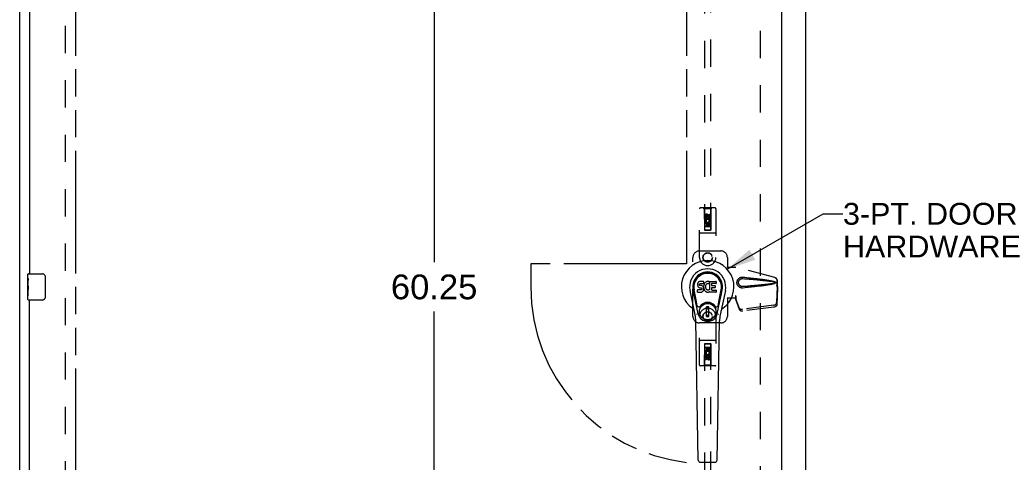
# Model space of a CAD drawing. Header units: inches. Extents: x 0 to 189, y 0 to 122.
# Tile 3 of 15: x 56 to 93, y 40 to 57. Entities that reach past the tile are written whole.
import ezdxf

# ---------------------------------------------------------------- set-up
doc = ezdxf.new("R2010")
doc.units = ezdxf.units.IN
doc.header["$LTSCALE"] = 10.388889
doc.header["$MEASUREMENT"] = 0
doc.linetypes.add('HIDDEN', pattern=[0.2, 0.1, -0.1])
doc.linetypes.add('PHANTOM', pattern=[0.8, 0.45, -0.05, 0.1, -0.05, 0.1, -0.05])
doc.layers.get('0').update_dxf_attribs({"linetype": 'CONTINUOUS'})
for name, color, linetype in [('02___PRT_ALL_AXES', 7, 'CONTINUOUS'), ('AVAILABLE_DOOR_SPACE', 7, 'CONTINUOUS'), ('DEFAULT_2', 8, 'HIDDEN'), ('DIMENSIONS', 7, 'CONTINUOUS')]:
    doc.layers.add(name, color=color, linetype=linetype)
doc.styles.get("Standard").update_dxf_attribs({"font": 'arial.ttf'})
doc.dimstyles.new('DIMSTYLE_2', dxfattribs={"dimtxt": 0.944444, "dimasz": 1.111111, "dimexe": 0.09, "dimexo": 0.07, "dimgap": 0.0425, "dimtad": 0, "dimtih": 1, "dimtoh": 1, "dimzin": 4, "dimdsep": 46, "dimtxsty": 'Standard', "dimblk": '_FILLED', "dimblk1": '_FILLED', "dimblk2": '_FILLED', "dimcen": 0.09, "dimazin": 1, "dimtfac": 1, "dimtdec": 3, "dimtofl": 0, "dimtmove": 0, "dimatfit": 3, "dimldrblk": '_FILLED', "dimfxl": 0, "dimtolj": 1, "dimtzin": 4, "dimarcsym": 0})
doc.dimstyles.get("Standard").update_dxf_attribs({"dimtxt": 0.944444, "dimasz": 1.111111, "dimexe": 0.09, "dimexo": 0.07, "dimgap": 0.09, "dimtad": 0, "dimtih": 1, "dimtoh": 1, "dimdec": 3, "dimzin": 4, "dimdsep": 46, "dimtxsty": 'Standard', "dimblk": '_FILLED', "dimblk1": '_FILLED', "dimblk2": '_FILLED', "dimcen": 0.09, "dimadec": 3, "dimazin": 1, "dimtp": 0.001, "dimtm": 0.001, "dimtfac": 1, "dimtdec": 3, "dimtofl": 0, "dimtmove": 0, "dimatfit": 3, "dimldrblk": '_FILLED', "dimfxl": 0, "dimtolj": 1, "dimtzin": 4, "dimarcsym": 0})

# ---------------------------------------------------------------- blocks, each defined once
blk = doc.blocks.new('_FILLED')
at = {"color": 0, "linetype": 'ByBlock'}
blk.add_solid([(0, 0), (-1, 0.2), (-1, -0.2)], dxfattribs=at)
blk = doc.blocks.new('*D13')
at = {"layer": 'DIMENSIONS', "color": 2, "linetype": 'Continuous'}
for p, q in [((81.356, 57.836), (79.208, 57.836)), ((84.981, 57.836), (87.203, 57.836))]:
    blk.add_line(p, q, dxfattribs=at)
at = {"layer": 'DIMENSIONS', "color": 2, "linetype": 'Continuous', "xscale": 1.1111111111, "yscale": 1.1111111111, "zscale": 1.1111111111}
blk.add_blockref('_FILLED', (81.356, 57.836), dxfattribs=at)
at = {"layer": 'DIMENSIONS', "color": 2, "linetype": 'Continuous', "xscale": 1.1111111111, "yscale": 1.1111111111, "zscale": 1.1111111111, "rotation": 180}
blk.add_blockref('_FILLED', (84.981, 57.836), dxfattribs=at)
at = {"layer": 'DIMENSIONS', "color": 2, "linetype": 'Continuous', "insert": (78.736, 58.308), "char_height": 0.9444, "width": 2.5665, "attachment_point": 3, "line_spacing_factor": 0.9}
blk.add_mtext('3.63', dxfattribs=at)
blk = doc.blocks.new('*D15')
at = {"layer": 'DIMENSIONS', "color": 2, "linetype": 'Continuous'}
for p, q in [((71.731, 76.579), (71.731, 47.399)), ((71.731, 16.329), (71.731, 45.51))]:
    blk.add_line(p, q, dxfattribs=at)
at = {"layer": 'DIMENSIONS', "color": 2, "linetype": 'Continuous', "xscale": 1.1111111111, "yscale": 1.1111111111, "zscale": 1.1111111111}
for p, rotation in [((71.731, 76.579), 90), ((71.731, 16.329), 270)]:
    blk.add_blockref('_FILLED', p, dxfattribs=dict(at, rotation=rotation))
at = {"layer": 'DIMENSIONS', "color": 2, "linetype": 'Continuous', "insert": (71.731, 46.926), "char_height": 0.9444, "width": 3.30029, "attachment_point": 2, "line_spacing_factor": 0.9}
blk.add_mtext('60.25', dxfattribs=at)

msp = doc.modelspace()

# ---------------------------------------------------------------- linework, layer by layer
at = {"color": 3, "linetype": 'Continuous'}
for p, q in [((55.918, 8.558), (55.918, 80.35)), ((85.918, 8.558), (85.918, 80.35)), ((84.981, 77.6), (84.981, 15.308)), ((56.293, 72.204), (56.293, 46.954)), ((56.293, 20.704), (56.293, 45.954))]:
    msp.add_line(p, q, dxfattribs=at)
at = {"color": 7, "linetype": 'Continuous'}
for p, q in [((56.233, 46.794), (56.233, 46.939)), ((56.248, 46.954), (56.788, 46.954)), ((56.888, 46.854), (56.888, 46.054)), ((81.789, 46.592), (81.784, 46.568)), ((81.798, 46.614), (81.789, 46.592)), ((81.812, 46.634), (81.798, 46.614)), ((81.82, 46.642), (81.812, 46.634)), ((81.83, 46.649), (81.82, 46.642)), ((81.852, 46.658), (81.83, 46.649)), ((81.875, 46.666), (81.852, 46.658)), ((82.014, 46.666), (81.875, 46.666)), ((82.012, 46.581), (82.014, 46.586)), ((82.016, 46.623), (82.014, 46.666)), ((82.014, 46.586), (82.015, 46.599)), ((82.015, 46.599), (82.016, 46.623)), ((82.048, 46.585), (82.037, 46.566)), ((82.061, 46.603), (82.048, 46.585)), ((82.076, 46.62), (82.061, 46.603)), ((82.092, 46.635), (82.076, 46.62)), ((82.11, 46.648), (82.092, 46.635)), ((82.131, 46.657), (82.11, 46.648)), ((82.153, 46.662), (82.131, 46.657)), ((82.175, 46.664), (82.153, 46.662)), ((82.197, 46.664), (82.175, 46.664)), ((82.208, 46.662), (82.197, 46.664)), ((82.219, 46.659), (82.208, 46.662)), ((82.239, 46.641), (82.213, 46.573)), ((82.238, 46.647), (82.219, 46.659)), ((82.248, 46.664), (82.485, 46.664)), ((82.248, 46.338), (82.248, 46.664)), ((82.489, 46.659), (82.489, 46.585)), ((56.233, 46.536), (56.233, 46.569)), ((56.233, 46.339), (56.233, 46.37)), ((81.691, 45.385), (81.494, 46.311)), ((81.802, 45.432), (81.61, 46.335)), ((81.658, 46.109), (81.614, 46.336)), ((81.725, 45.962), (81.651, 46.343)), ((81.784, 46.568), (81.782, 46.545)), ((81.782, 46.545), (81.783, 46.521)), ((81.783, 46.521), (81.787, 46.497)), ((81.784, 46.259), (81.784, 46.334)), ((81.787, 46.497), (81.795, 46.475)), ((81.848, 46.339), (81.789, 46.338)), ((81.789, 46.254), (81.933, 46.254)), ((81.795, 46.475), (81.808, 46.455)), ((81.808, 46.455), (81.824, 46.438)), ((81.824, 46.438), (81.844, 46.425)), ((81.844, 46.425), (81.855, 46.42)), ((81.909, 46.339), (81.848, 46.339)), ((81.853, 46.533), (81.854, 46.548)), ((81.854, 46.525), (81.853, 46.533)), ((81.854, 46.548), (81.856, 46.563)), ((81.856, 46.518), (81.854, 46.525)), ((81.855, 46.42), (81.867, 46.418)), ((81.856, 46.563), (81.859, 46.57)), ((81.86, 46.512), (81.856, 46.518)), ((81.859, 46.57), (81.865, 46.575)), ((81.867, 46.508), (81.86, 46.512)), ((81.865, 46.575), (81.879, 46.579)), ((81.881, 46.504), (81.867, 46.508)), ((81.867, 46.418), (81.914, 46.418)), ((81.879, 46.579), (81.894, 46.58)), ((81.905, 46.505), (81.881, 46.504)), ((81.894, 46.58), (82.007, 46.58)), ((81.929, 46.503), (81.905, 46.505)), ((81.924, 46.34), (81.909, 46.339)), ((81.914, 46.418), (81.922, 46.417)), ((81.922, 46.417), (81.929, 46.415)), ((81.931, 46.344), (81.924, 46.34)), ((81.952, 46.498), (81.929, 46.503)), ((81.929, 46.415), (81.935, 46.41)), ((81.936, 46.349), (81.931, 46.344)), ((81.933, 46.254), (81.945, 46.256)), ((81.935, 46.41), (81.94, 46.404)), ((81.945, 46.361), (81.936, 46.349)), ((81.94, 46.404), (81.946, 46.391)), ((81.948, 46.368), (81.945, 46.361)), ((81.945, 46.256), (81.956, 46.26)), ((81.946, 46.391), (81.949, 46.376)), ((81.949, 46.376), (81.948, 46.368)), ((81.963, 46.494), (81.952, 46.498)), ((81.956, 46.26), (81.976, 46.274)), ((81.973, 46.487), (81.963, 46.494)), ((81.99, 46.47), (81.973, 46.487)), ((81.976, 46.274), (81.993, 46.29)), ((82.004, 46.45), (81.99, 46.47)), ((81.993, 46.29), (82, 46.3)), ((82, 46.3), (82.005, 46.311)), ((82.013, 46.428), (82.004, 46.45)), ((82.005, 46.311), (82.014, 46.334)), ((82.007, 46.58), (82.012, 46.581)), ((82.019, 46.405), (82.013, 46.428)), ((82.019, 46.502), (82.014, 46.457)), ((82.014, 46.457), (82.015, 46.435)), ((82.014, 46.334), (82.02, 46.357)), ((82.015, 46.435), (82.018, 46.413)), ((82.018, 46.413), (82.023, 46.391)), ((82.023, 46.523), (82.019, 46.502)), ((82.022, 46.381), (82.019, 46.405)), ((82.02, 46.357), (82.022, 46.381)), ((82.029, 46.545), (82.023, 46.523)), ((82.023, 46.391), (82.03, 46.37)), ((82.037, 46.566), (82.029, 46.545)), ((82.03, 46.37), (82.051, 46.331)), ((82.051, 46.331), (82.064, 46.312)), ((82.064, 46.312), (82.078, 46.296)), ((82.078, 46.296), (82.095, 46.281)), ((82.084, 46.473), (82.083, 46.446)), ((82.083, 46.446), (82.085, 46.433)), ((82.087, 46.5), (82.084, 46.473)), ((82.085, 46.433), (82.088, 46.42)), ((82.091, 46.512), (82.087, 46.5)), ((82.088, 46.42), (82.098, 46.395)), ((82.097, 46.524), (82.091, 46.512)), ((82.095, 46.281), (82.112, 46.267)), ((82.111, 46.547), (82.097, 46.524)), ((82.098, 46.395), (82.111, 46.372)), ((82.119, 46.558), (82.111, 46.547)), ((82.111, 46.372), (82.12, 46.362)), ((82.112, 46.267), (82.122, 46.262)), ((82.13, 46.565), (82.119, 46.558)), ((82.12, 46.362), (82.13, 46.353)), ((82.122, 46.262), (82.133, 46.258)), ((82.155, 46.576), (82.13, 46.565)), ((82.13, 46.353), (82.141, 46.346)), ((82.133, 46.258), (82.155, 46.252)), ((82.141, 46.346), (82.154, 46.341)), ((82.154, 46.341), (82.167, 46.338)), ((82.168, 46.579), (82.155, 46.576)), ((82.155, 46.252), (82.177, 46.25)), ((82.167, 46.338), (82.18, 46.338)), ((82.181, 46.579), (82.168, 46.579)), ((82.177, 46.25), (82.199, 46.253)), ((82.18, 46.338), (82.193, 46.34)), ((82.194, 46.576), (82.181, 46.579)), ((82.193, 46.34), (82.206, 46.344)), ((82.207, 46.571), (82.194, 46.576)), ((82.199, 46.253), (82.22, 46.26)), ((82.206, 46.344), (82.218, 46.349)), ((82.218, 46.349), (82.229, 46.357)), ((82.22, 46.26), (82.239, 46.271)), ((82.236, 46.356), (82.248, 46.338)), ((82.25, 46.272), (82.239, 46.272)), ((82.239, 46.271), (82.239, 46.272)), ((82.25, 46.259), (82.25, 46.272)), ((82.485, 46.254), (82.254, 46.254)), ((82.318, 46.576), (82.318, 46.508)), ((82.319, 46.417), (82.319, 46.34)), ((82.485, 46.58), (82.322, 46.58)), ((82.322, 46.504), (82.454, 46.504)), ((82.454, 46.422), (82.324, 46.422)), ((82.324, 46.335), (82.485, 46.335)), ((82.458, 46.499), (82.458, 46.426)), ((82.49, 46.331), (82.49, 46.259)), ((82.534, 45.432), (82.726, 46.335)), ((82.611, 45.962), (82.685, 46.343)), ((82.842, 46.311), (82.645, 45.385)), ((82.678, 46.109), (82.722, 46.336)), ((56.233, 45.969), (56.233, 46.108)), ((56.788, 45.954), (56.248, 45.954)), ((81.773, 45.737), (81.725, 45.962)), ((82.563, 45.737), (82.611, 45.962)), ((82.213, 45.697), (82.123, 45.697)), ((82.123, 45.323), (82.123, 45.697)), ((82.123, 45.657), (82.213, 45.657)), ((82.174, 45.657), (82.174, 45.579)), ((82.213, 45.579), (82.174, 45.579)), ((82.213, 45.323), (82.213, 45.697)), ((81.81, 39.839), (81.717, 45.159)), ((82.213, 45.362), (82.123, 45.362)), ((82.123, 45.323), (82.213, 45.323)), ((82.526, 39.839), (82.619, 45.159)), ((81.889, 39.761), (82.447, 39.761))]:
    msp.add_line(p, q, dxfattribs=at)
for points in [[(56.881, 46.89), (56.883, 46.885), (56.885, 46.879), (56.886, 46.873), (56.887, 46.867), (56.888, 46.86), (56.888, 46.854)], [(56.888, 46.054), (56.888, 46.048), (56.887, 46.042), (56.886, 46.036), (56.885, 46.03), (56.883, 46.024), (56.881, 46.018)], [(81.77, 45.401), (81.768, 45.407), (81.766, 45.412), (81.765, 45.418), (81.764, 45.424)], [(82.572, 45.424), (82.571, 45.418), (82.57, 45.412), (82.568, 45.407), (82.566, 45.401)]]:
    msp.add_lwpolyline(points, dxfattribs=at)
for radius in [0.317, 0.313]:
    msp.add_circle((82.168, 45.51), radius, dxfattribs=at)
for centre, radius, start, end in [((82.168, 46.454), 1.004, 305.5066, 234.4934), ((82.168, 46.454), 0.689, 347.9703, 192.0297), ((82.168, 46.454), 0.571, 347.9703, 192.0297), ((82.168, 46.444), 0.527, 348.9402, 191.0594), ((56.248, 46.939), 0.015, 90, 180), ((56.788, 46.854), 0.1, 21.1999, 90), ((82.235, 46.643), 0.00448, 339.0016, 51.8729), ((82.485, 46.659), 0.00448, 0, 90), ((82.485, 46.585), 0.00448, 270, 360), ((81.789, 46.334), 0.00448, 90, 180.0119), ((81.789, 46.259), 0.00483, 180, 270), ((82.209, 46.575), 0.00448, 246.1578, 339.0016), ((82.232, 46.353), 0.00448, 34.0893, 127.3444), ((82.254, 46.259), 0.00448, 180, 270), ((82.322, 46.576), 0.00448, 90, 180), ((82.322, 46.508), 0.00448, 180, 270), ((82.324, 46.417), 0.00448, 90, 180), ((82.324, 46.34), 0.00448, 180, 270), ((82.454, 46.499), 0.00448, 0, 90), ((82.454, 46.426), 0.00448, 270, 360), ((82.485, 46.331), 0.00448, 0, 90), ((82.485, 46.259), 0.00448, 270, 360), ((56.248, 45.969), 0.015, 180, 270), ((56.788, 46.054), 0.1, 270, 338.7946), ((82.168, 45.51), 0.354, 35.4237, 144.5763), ((81.471, 45.477), 0.197, 12.0297, 54.4934), ((81.831, 45.749), 0.0591, 192.0297, 324.5763), ((82.505, 45.749), 0.0591, 215.4237, 347.9703), ((82.865, 45.477), 0.197, 125.5066, 167.9703), ((80.536, 45.138), 1.181, 1, 12.0297), ((82.168, 45.51), 0.374, 192.0297, 347.9703), ((83.8, 45.138), 1.181, 167.9703, 179), ((81.889, 39.84), 0.0787, 181, 270), ((82.447, 39.84), 0.0787, 270, 359)]:
    msp.add_arc(centre, radius, start, end, dxfattribs=at)
msp.add_ellipse((82.168, 46.444), major_axis=(0, 0.565), ratio=0.999848, start_param=-1.76365, end_param=1.76365, dxfattribs=at)
at = {"layer": '02___PRT_ALL_AXES', "color": 8, "linetype": 'HIDDEN'}
for p, q in [((82.232, 49.233), (82.275, 49.233)), ((82.232, 49.141), (82.232, 49.233)), ((82.275, 49.233), (82.275, 49.141)), ((82.061, 49.077), (82.061, 49.169)), ((82.104, 49.077), (82.061, 49.077)), ((82.061, 48.921), (82.239, 48.921)), ((82.061, 48.765), (82.061, 48.921)), ((82.109, 48.945), (82.07, 48.928)), ((82.104, 49.169), (82.104, 49.077)), ((82.146, 48.878), (82.104, 48.878)), ((82.104, 48.878), (82.104, 48.765)), ((82.146, 48.786), (82.146, 48.878)), ((82.148, 49.141), (82.148, 49.169)), ((82.189, 49.183), (82.189, 49.137)), ((82.232, 48.878), (82.189, 48.878)), ((82.189, 48.878), (82.189, 48.786)), ((82.239, 48.921), (82.22, 48.934)), ((82.232, 48.765), (82.232, 48.878)), ((82.264, 48.924), (82.262, 48.921)), ((82.262, 48.921), (82.275, 48.921)), ((82.275, 48.921), (82.275, 48.765)), ((82.104, 48.765), (82.061, 48.765)), ((82.189, 48.786), (82.146, 48.786)), ((82.275, 48.765), (82.232, 48.765)), ((82.061, 44.144), (82.104, 44.144)), ((82.061, 43.988), (82.061, 44.144)), ((82.074, 43.988), (82.061, 43.988)), ((82.072, 43.984), (82.074, 43.988)), ((82.275, 43.988), (82.097, 43.988)), ((82.097, 43.988), (82.116, 43.975)), ((82.104, 44.144), (82.104, 44.03)), ((82.104, 44.03), (82.147, 44.03)), ((82.147, 44.122), (82.19, 44.122)), ((82.147, 44.03), (82.147, 44.122)), ((82.19, 44.122), (82.19, 44.03)), ((82.19, 44.03), (82.232, 44.03)), ((82.227, 43.963), (82.266, 43.98)), ((82.232, 44.144), (82.275, 44.144)), ((82.232, 44.03), (82.232, 44.144)), ((82.275, 44.144), (82.275, 43.988)), ((82.061, 43.675), (82.061, 43.768)), ((82.104, 43.675), (82.061, 43.675)), ((82.104, 43.768), (82.104, 43.675)), ((82.147, 43.725), (82.147, 43.771)), ((82.188, 43.768), (82.188, 43.739)), ((82.232, 43.831), (82.275, 43.831)), ((82.232, 43.739), (82.232, 43.831)), ((82.275, 43.831), (82.275, 43.739))]:
    msp.add_line(p, q, dxfattribs=at)
at = {"layer": '02___PRT_ALL_AXES', "color": 7, "linetype": 'Continuous'}
for p, q in [((56.233, 46.794), (56.233, 46.939)), ((56.233, 46.536), (56.233, 46.793)), ((56.239, 46.737), (56.233, 46.737)), ((56.24, 46.569), (56.24, 46.706)), ((56.233, 46.569), (56.24, 46.569)), ((56.233, 45.969), (56.233, 46.533)), ((56.235, 46.506), (56.233, 46.506)), ((56.233, 46.375), (56.239, 46.375)), ((56.233, 46.339), (56.24, 46.339)), ((56.233, 46.276), (56.24, 46.276)), ((56.24, 46.108), (56.24, 46.339)), ((56.233, 46.108), (56.24, 46.108))]:
    msp.add_line(p, q, dxfattribs=at)
for points in [[(56.233, 46.793), (56.233, 46.79), (56.234, 46.785), (56.234, 46.78), (56.235, 46.773), (56.236, 46.767), (56.237, 46.759), (56.238, 46.751), (56.238, 46.742)], [(56.238, 46.742), (56.239, 46.733), (56.24, 46.724), (56.24, 46.715), (56.24, 46.706)], [(56.233, 46.536), (56.233, 46.528), (56.234, 46.519), (56.234, 46.508)], [(56.234, 46.508), (56.235, 46.498), (56.236, 46.486), (56.237, 46.475), (56.238, 46.463), (56.239, 46.45), (56.239, 46.438), (56.24, 46.425), (56.24, 46.412), (56.24, 46.399), (56.239, 46.387), (56.239, 46.374), (56.238, 46.362), (56.237, 46.35)]]:
    msp.add_lwpolyline(points, dxfattribs=at)
at = {"layer": '02___PRT_ALL_AXES', "color": 8, "linetype": 'HIDDEN'}
for centre, radius in [((82.168, 49.127), 0.085), ((82.168, 47.579), 0.172), ((82.168, 45.329), 0.172), ((82.168, 43.782), 0.085)]:
    msp.add_circle(centre, radius, dxfattribs=at)
for centre, radius, start, end in [((82.126, 49.169), 0.0644, 12.2995, 180.0775), ((82.168, 48.97), 0.107, 334.2636, 203.4027), ((82.126, 49.169), 0.0219, 359.9011, 180), ((82.168, 48.97), 0.0639, 324.8895, 203.4026), ((82.211, 49.141), 0.0635, 180, 360), ((82.21, 49.141), 0.0219, 190.307, 360), ((82.168, 43.938), 0.107, 154.2636, 23.4027), ((82.168, 43.938), 0.0639, 144.8895, 23.4026), ((82.125, 43.768), 0.0635, 0, 180), ((82.126, 43.768), 0.0219, 10.307, 180), ((82.21, 43.739), 0.0644, 192.2995, 0.0775), ((82.21, 43.739), 0.0219, 179.9011, 360)]:
    msp.add_arc(centre, radius, start, end, dxfattribs=at)
at = {"layer": '02___PRT_ALL_AXES', "color": 7, "linetype": 'Continuous'}
msp.add_ellipse((56.496, 46.37), major_axis=(0.263, 0), ratio=0.432808, start_param=3.141593, end_param=3.321581, dxfattribs=at)
at = {"layer": 'AVAILABLE_DOOR_SPACE', "color": 4, "linetype": 'PHANTOM'}
for p, q in [((58.043, 76.579), (58.043, 16.329)), ((81.356, 76.579), (81.356, 47.329)), ((81.356, 47.329), (75.418, 47.329)), ((75.418, 47.329), (75.418, 46.454))]:
    msp.add_line(p, q, dxfattribs=at)
msp.add_arc((82.168, 46.454), 6.75, 180, 263.0865, dxfattribs=at)
at = {"layer": 'DEFAULT_2', "color": 8, "linetype": 'HIDDEN'}
for p, q in [((57.668, 15.902), (57.668, 77.006)), ((84.168, 77.006), (84.168, 15.902)), ((82.043, 76.627), (82.043, 48.625)), ((82.293, 48.625), (82.293, 76.627)), ((81.856, 47.579), (81.856, 49.437)), ((82.451, 49.467), (81.886, 49.467)), ((82.038, 49.437), (82.008, 49.467)), ((82.298, 49.437), (82.038, 49.437)), ((82.038, 49.437), (82.042, 48.627)), ((82.295, 48.627), (82.298, 49.437)), ((82.298, 49.437), (82.328, 49.467)), ((82.481, 49.437), (82.481, 47.579)), ((82.296, 48.877), (82.04, 48.877)), ((82.168, 49.199), (82.106, 49.162)), ((82.106, 49.162), (82.116, 49.157)), ((82.106, 49.162), (82.106, 49.09)), ((82.106, 49.09), (82.116, 49.096)), ((82.106, 49.09), (82.168, 49.054)), ((82.168, 49.187), (82.116, 49.157)), ((82.116, 49.157), (82.116, 49.096)), ((82.116, 49.096), (82.168, 49.066)), ((82.231, 49.162), (82.168, 49.199)), ((82.168, 49.199), (82.168, 49.187)), ((82.221, 49.157), (82.168, 49.187)), ((82.168, 49.066), (82.221, 49.096)), ((82.168, 49.054), (82.231, 49.09)), ((82.168, 49.054), (82.168, 49.066)), ((82.231, 49.162), (82.221, 49.157)), ((82.221, 49.096), (82.221, 49.157)), ((82.231, 49.09), (82.221, 49.096)), ((82.231, 49.09), (82.231, 49.162)), ((82.451, 48.502), (81.886, 48.502)), ((82.042, 48.627), (82.295, 48.627)), ((82.043, 48.628), (82.293, 48.628)), ((82.043, 48.625), (82.293, 48.625)), ((82.253, 48.752), (82.083, 48.752)), ((81.856, 47.829), (82.668, 47.829)), ((81.606, 45.329), (81.606, 47.579)), ((82.918, 47.579), (82.918, 47.226)), ((82.915, 47.209), (82.918, 47.226)), ((82.915, 47.209), (83.236, 47.209)), ((82.922, 47.209), (82.918, 47.226)), ((84.726, 46.807), (83.228, 47.209)), ((84.733, 46.807), (83.236, 47.209)), ((84.818, 46.456), (84.818, 46.686)), ((84.826, 46.456), (84.826, 46.686)), ((84.796, 46.538), (84.818, 46.456)), ((84.817, 46.468), (84.798, 45.853)), ((84.804, 46.538), (84.826, 46.456)), ((84.831, 46.397), (84.812, 45.782)), ((84.817, 46.468), (84.831, 46.397)), ((84.826, 46.456), (84.818, 46.456)), ((84.82, 46.484), (84.828, 46.428)), ((84.828, 46.428), (84.829, 46.417)), ((84.829, 46.417), (84.83, 46.406)), ((84.83, 46.406), (84.831, 46.397)), ((83.236, 46.029), (82.915, 46.029)), ((82.915, 46.029), (82.918, 46.012)), ((82.922, 46.029), (82.918, 46.012)), ((82.918, 46.012), (82.918, 45.329)), ((83.236, 46.117), (83.228, 46.117)), ((83.228, 46.117), (83.228, 46.029)), ((83.366, 45.659), (83.235, 46.042)), ((83.248, 45.971), (83.235, 46.042)), ((83.236, 46.117), (83.236, 46.029)), ((83.38, 45.588), (83.248, 45.971)), ((84.681, 45.754), (83.493, 45.601)), ((84.694, 45.683), (83.507, 45.53)), ((81.856, 43.472), (81.856, 45.329)), ((82.481, 45.329), (82.481, 43.472)), ((82.668, 45.079), (81.856, 45.079)), ((82.451, 44.407), (81.886, 44.407)), ((82.042, 44.282), (82.038, 43.472)), ((82.04, 44.032), (82.296, 44.032)), ((82.042, 44.282), (82.295, 44.282)), ((82.293, 44.283), (82.043, 44.283)), ((82.043, 44.283), (82.043, 16.282)), ((82.293, 44.28), (82.043, 44.28)), ((82.083, 44.157), (82.253, 44.157)), ((82.293, 16.282), (82.293, 44.283)), ((82.298, 43.472), (82.295, 44.282)), ((82.168, 43.854), (82.106, 43.818)), ((82.106, 43.818), (82.116, 43.812)), ((82.106, 43.818), (82.106, 43.746)), ((82.106, 43.746), (82.116, 43.752)), ((82.106, 43.746), (82.168, 43.71)), ((82.168, 43.843), (82.116, 43.812)), ((82.116, 43.812), (82.116, 43.752)), ((82.116, 43.752), (82.168, 43.721)), ((82.231, 43.818), (82.168, 43.854)), ((82.168, 43.854), (82.168, 43.843)), ((82.221, 43.812), (82.168, 43.843)), ((82.168, 43.721), (82.221, 43.752)), ((82.168, 43.71), (82.231, 43.746)), ((82.168, 43.71), (82.168, 43.721)), ((82.231, 43.818), (82.221, 43.812)), ((82.221, 43.752), (82.221, 43.812)), ((82.231, 43.746), (82.221, 43.752)), ((82.231, 43.746), (82.231, 43.818)), ((82.451, 43.442), (81.886, 43.442)), ((82.038, 43.472), (82.008, 43.442)), ((82.298, 43.472), (82.038, 43.472)), ((82.298, 43.472), (82.328, 43.442))]:
    msp.add_line(p, q, dxfattribs=at)
for points in [[(83.512, 46.411), (83.499, 46.41), (83.486, 46.41), (83.473, 46.411), (83.46, 46.413), (83.448, 46.415), (83.435, 46.418), (83.423, 46.422), (83.411, 46.427), (83.399, 46.432), (83.388, 46.439), (83.376, 46.446), (83.365, 46.454), (83.353, 46.464), (83.342, 46.475), (83.331, 46.488), (83.321, 46.502), (83.312, 46.517), (83.304, 46.533), (83.297, 46.55), (83.292, 46.567), (83.288, 46.584), (83.286, 46.601), (83.285, 46.618), (83.286, 46.636), (83.288, 46.653), (83.291, 46.67), (83.296, 46.687), (83.303, 46.704), (83.311, 46.72), (83.32, 46.735), (83.33, 46.749), (83.341, 46.762), (83.352, 46.773), (83.364, 46.783), (83.375, 46.792), (83.387, 46.799), (83.398, 46.806), (83.41, 46.811), (83.422, 46.816), (83.434, 46.82), (83.447, 46.823), (83.46, 46.826), (83.473, 46.827)], [(83.512, 46.465), (83.503, 46.464), (83.493, 46.464), (83.484, 46.465), (83.474, 46.466), (83.465, 46.468), (83.456, 46.471), (83.447, 46.473), (83.439, 46.477), (83.43, 46.481), (83.422, 46.486), (83.414, 46.491), (83.405, 46.497), (83.397, 46.504), (83.389, 46.512), (83.381, 46.521), (83.374, 46.531), (83.367, 46.542), (83.362, 46.553), (83.357, 46.565), (83.353, 46.576), (83.351, 46.587), (83.349, 46.598), (83.348, 46.608), (83.348, 46.618), (83.348, 46.629), (83.349, 46.639), (83.35, 46.65), (83.353, 46.661), (83.356, 46.672), (83.361, 46.683), (83.366, 46.694), (83.373, 46.705), (83.38, 46.716), (83.388, 46.725), (83.396, 46.733), (83.404, 46.74), (83.413, 46.747), (83.421, 46.752), (83.429, 46.757), (83.438, 46.761), (83.447, 46.765), (83.456, 46.768), (83.465, 46.77), (83.474, 46.772), (83.483, 46.773), (83.493, 46.774), (83.502, 46.774), (83.512, 46.774)], [(83.473, 46.827), (83.486, 46.828), (83.499, 46.828), (83.512, 46.827)], [(83.512, 46.827), (83.587, 46.82), (83.66, 46.812), (83.73, 46.805), (83.797, 46.798), (83.861, 46.791), (83.922, 46.784), (83.981, 46.778), (84.038, 46.771), (84.092, 46.765), (84.144, 46.758), (84.194, 46.752), (84.242, 46.746), (84.288, 46.74), (84.331, 46.734), (84.374, 46.728), (84.414, 46.722), (84.452, 46.716), (84.489, 46.71), (84.525, 46.704), (84.558, 46.698), (84.591, 46.691), (84.622, 46.685), (84.651, 46.678), (84.679, 46.671), (84.705, 46.663), (84.73, 46.654)], [(83.512, 46.774), (83.575, 46.768), (83.636, 46.763), (83.696, 46.758), (83.752, 46.753), (83.807, 46.748), (83.86, 46.744), (83.911, 46.739), (83.96, 46.735), (84.007, 46.731), (84.051, 46.727), (84.095, 46.723), (84.136, 46.719), (84.175, 46.715), (84.213, 46.711), (84.249, 46.708), (84.283, 46.704), (84.316, 46.701), (84.347, 46.698), (84.378, 46.694), (84.407, 46.691), (84.435, 46.688), (84.463, 46.685), (84.49, 46.682), (84.517, 46.678), (84.543, 46.675), (84.57, 46.671), (84.597, 46.667), (84.624, 46.663), (84.651, 46.659), (84.677, 46.655), (84.704, 46.649), (84.73, 46.643)], [(84.73, 46.595), (84.704, 46.589), (84.677, 46.584), (84.651, 46.579), (84.624, 46.575), (84.597, 46.571), (84.571, 46.567), (84.544, 46.564), (84.517, 46.56), (84.49, 46.557), (84.463, 46.554), (84.436, 46.55), (84.407, 46.547), (84.378, 46.544), (84.348, 46.541), (84.317, 46.538), (84.284, 46.534), (84.25, 46.531), (84.214, 46.527), (84.176, 46.524), (84.137, 46.52), (84.095, 46.516), (84.052, 46.512), (84.007, 46.508), (83.96, 46.503), (83.911, 46.499), (83.861, 46.495), (83.808, 46.49), (83.753, 46.485), (83.696, 46.48), (83.637, 46.475), (83.575, 46.47), (83.512, 46.465)], [(84.73, 46.584), (84.707, 46.576), (84.684, 46.569), (84.658, 46.562), (84.632, 46.556), (84.604, 46.55), (84.575, 46.544), (84.544, 46.538), (84.513, 46.532), (84.479, 46.527), (84.445, 46.521), (84.409, 46.516), (84.371, 46.51), (84.332, 46.504), (84.292, 46.499), (84.249, 46.493), (84.205, 46.487), (84.159, 46.482), (84.111, 46.476), (84.062, 46.47), (84.01, 46.464), (83.956, 46.458), (83.9, 46.452), (83.841, 46.445), (83.78, 46.439), (83.717, 46.432), (83.651, 46.425), (83.583, 46.418), (83.512, 46.411)], [(84.726, 46.807), (84.739, 46.803), (84.751, 46.797), (84.763, 46.79), (84.774, 46.782), (84.783, 46.773), (84.792, 46.762), (84.8, 46.751), (84.806, 46.739), (84.811, 46.726), (84.815, 46.713), (84.817, 46.7), (84.818, 46.686)], [(84.73, 46.654), (84.736, 46.651), (84.741, 46.647), (84.746, 46.642), (84.75, 46.637), (84.752, 46.632), (84.754, 46.626), (84.754, 46.619), (84.754, 46.613), (84.752, 46.607), (84.75, 46.601), (84.746, 46.596), (84.742, 46.591), (84.736, 46.587), (84.73, 46.584)], [(84.73, 46.643), (84.735, 46.641), (84.74, 46.639), (84.744, 46.636), (84.747, 46.632), (84.749, 46.628), (84.75, 46.624), (84.751, 46.619), (84.75, 46.614), (84.749, 46.61), (84.747, 46.606), (84.743, 46.602), (84.74, 46.599), (84.735, 46.597), (84.73, 46.595)], [(84.826, 46.686), (84.825, 46.7), (84.823, 46.713), (84.819, 46.726), (84.814, 46.739), (84.808, 46.751), (84.8, 46.762), (84.791, 46.773), (84.781, 46.782), (84.77, 46.79), (84.759, 46.797), (84.746, 46.803), (84.733, 46.807)], [(84.796, 46.538), (84.802, 46.518), (84.807, 46.499), (84.812, 46.48), (84.818, 46.462), (84.823, 46.444), (84.828, 46.428)], [(84.804, 46.538), (84.807, 46.528), (84.809, 46.519), (84.812, 46.51), (84.814, 46.501), (84.817, 46.492), (84.82, 46.484)], [(84.82, 46.484), (84.819, 46.481), (84.819, 46.478), (84.819, 46.476), (84.818, 46.473), (84.818, 46.47), (84.817, 46.468)], [(83.228, 46.117), (83.231, 46.096), (83.233, 46.076), (83.236, 46.057), (83.239, 46.038), (83.245, 45.991)], [(83.236, 46.096), (83.235, 46.076), (83.235, 46.067), (83.235, 46.058)], [(83.235, 46.058), (83.235, 46.053), (83.235, 46.05), (83.235, 46.047), (83.235, 46.045), (83.235, 46.042)], [(83.236, 46.117), (83.236, 46.106), (83.236, 46.096)], [(83.243, 46.01), (83.241, 46.021), (83.239, 46.038), (83.237, 46.054), (83.236, 46.068), (83.236, 46.081), (83.236, 46.089)], [(83.245, 45.991), (83.247, 45.976), (83.248, 45.971)], [(84.681, 45.754), (84.696, 45.756), (84.711, 45.76), (84.726, 45.766), (84.739, 45.772), (84.752, 45.78), (84.763, 45.788), (84.773, 45.798), (84.782, 45.808), (84.789, 45.819), (84.794, 45.83), (84.797, 45.841), (84.798, 45.853)], [(83.366, 45.659), (83.371, 45.649), (83.376, 45.64), (83.384, 45.632), (83.392, 45.624), (83.402, 45.617), (83.413, 45.612), (83.425, 45.607), (83.438, 45.603), (83.451, 45.601), (83.465, 45.6), (83.479, 45.6), (83.493, 45.601)], [(83.507, 45.53), (83.492, 45.529), (83.478, 45.529), (83.464, 45.53), (83.451, 45.532), (83.438, 45.536), (83.426, 45.541), (83.415, 45.546), (83.406, 45.553), (83.397, 45.561), (83.39, 45.569), (83.384, 45.578), (83.38, 45.588)], [(84.812, 45.782), (84.81, 45.77), (84.807, 45.759), (84.802, 45.748), (84.795, 45.737), (84.787, 45.727), (84.777, 45.717), (84.765, 45.709), (84.753, 45.701), (84.739, 45.695), (84.725, 45.689), (84.71, 45.685), (84.694, 45.683)]]:
    msp.add_lwpolyline(points, dxfattribs=at)
for centre, radius in [((82.168, 49.127), 0.0845), ((82.168, 47.579), 0.18), ((82.168, 45.329), 0.18), ((82.168, 43.782), 0.0845)]:
    msp.add_circle(centre, radius, dxfattribs=at)
for centre, radius, start, end in [((81.886, 49.437), 0.03, 90, 180), ((82.451, 49.437), 0.03, 0, 90), ((81.886, 48.532), 0.03, 180, 270), ((82.083, 48.712), 0.04, 90, 180), ((82.083, 48.667), 0.04, 180, 270), ((82.253, 48.712), 0.04, 0, 90), ((82.253, 48.667), 0.04, 270, 360), ((82.451, 48.532), 0.03, 270, 360), ((81.856, 47.579), 0.25, 90, 180), ((82.668, 47.579), 0.25, 0, 90), ((82.168, 47.579), 0.312, 180, 360), ((82.168, 45.329), 0.312, 0, 180), ((81.856, 45.329), 0.25, 180, 270), ((82.668, 45.329), 0.25, 270, 360), ((81.886, 44.377), 0.03, 90, 180), ((82.451, 44.377), 0.03, 0, 90), ((82.083, 44.242), 0.04, 90, 180), ((82.083, 44.197), 0.04, 180, 270), ((82.253, 44.242), 0.04, 0, 90), ((82.253, 44.197), 0.04, 270, 360), ((81.886, 43.472), 0.03, 180, 270), ((82.451, 43.472), 0.03, 270, 360)]:
    msp.add_arc(centre, radius, start, end, dxfattribs=at)

# ---------------------------------------------------------------- texts
at = {"layer": 'DIMENSIONS', "color": 2, "linetype": 'Continuous', "insert": (87.33, 49.661), "char_height": 0.8333, "width": 6.77819, "attachment_point": 1, "line_spacing_factor": 0.9}
msp.add_mtext('3-PT. DOOR\\PHARDWARE', dxfattribs=at)

# ---------------------------------------------------------------- dimensions: what is measured, and where the dimension line sits
at = {"layer": 'DIMENSIONS', "color": 2, "linetype": 'Continuous'}
for base, p1, p2, angle, picture, middle in [((71.731, 16.329), (81.356, 76.579), (81.356, 16.329), 270, '*D15', (71.727, 46.449)), ((81.355500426, 57.835633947), (84.980500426, 15.308156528), (81.355500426, 76.579156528), 180, '*D13', (77.45115136, 57.830368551))]:
    dim = msp.add_linear_dim(base=base, p1=p1, p2=p2, angle=angle, dimstyle='DIMSTYLE_2', dxfattribs=at)
    dim.commit()
    dim.dimension.update_dxf_attribs({"geometry": picture, "text_midpoint": middle, "dimtype": 160})

# ---------------------------------------------------------------- leaders
at = {"layer": 'DIMENSIONS', "color": 2, "linetype": 'Continuous', "annotation_type": 0, "has_hookline": 1, "hookline_direction": 1, "text_width": 6.635}
msp.add_leader([(82.913, 47.127), (86.575, 49.245), (87.33, 49.245)], dimstyle='Standard', override={"dimtad": 0}, dxfattribs=at)

doc.saveas('drawing.dxf')
